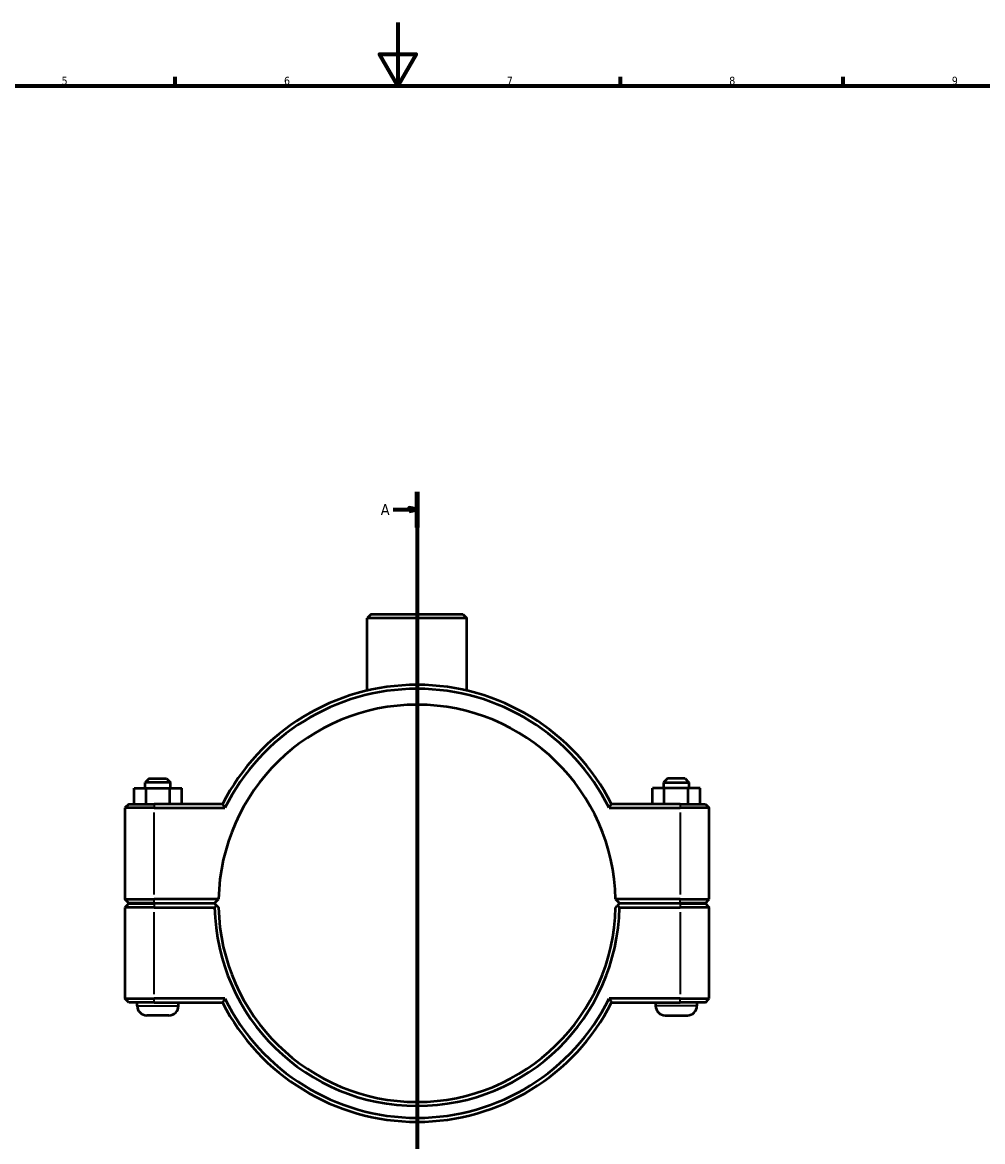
# Model space of a CAD drawing. Header units: millimetres. Extents: x 0 to 1136, y -29 to 1083.
# Tile 3 of 6: x 302 to 605, y 242 to 594. Entities that reach past the tile are written whole.
import ezdxf

# ---------------------------------------------------------------- set-up
doc = ezdxf.new("R2010")
doc.units = ezdxf.units.MM
doc.linetypes.add('CHAIN', pattern=[0.7087, 0.4724, -0.0591, 0.1181, -0.0591])
for name, color, linetype, lineweight in [('Border (ISO)', 7, 'Continuous', 70), ('Section Line (ISO)', 7, 'CHAIN', 70), ('Visible (ISO)', 7, 'Continuous', 50), ('Visible Narrow (ISO)', 7, 'Continuous', 35)]:
    doc.layers.add(name, color=color, linetype=linetype, lineweight=lineweight)
doc.styles.add('Label Text (ISO)', font='tahoma.ttf')
doc.styles.add('Note Text (ISO)', font='tahoma.ttf')

# ---------------------------------------------------------------- blocks, each defined once
blk = doc.blocks.new('Borders Default Border')
at = {"layer": 'Border (ISO)'}
for p, q in [((350.42, 574), (350.42, 576.9)), ((490.58, 574), (490.58, 576.9)), ((560.67, 574), (560.67, 576.9))]:
    blk.add_line(p, q, dxfattribs=at)
at = {"layer": 'Border (ISO)', "flags": 128}
for points in [[(420.5, 594), (420.5, 574), (414.73, 584), (426.27, 584), (420.5, 574)], [(20, 20), (20, 574), (821, 574), (821, 20), (20, 20)]]:
    blk.add_lwpolyline(points, dxfattribs=at)
at = {"layer": 'Border (ISO)', "color": 232, "true_color": 0xca0064, "char_height": 2.5, "attachment_point": 7, "style": 'Note Text (ISO)'}
for s, insert in [('5', (314.64, 574.35)), ('6', (384.66, 574.35)), ('7', (454.77, 574.4)), ('8', (524.81, 574.34)), ('9', (594.88, 574.35))]:
    blk.add_mtext(s, dxfattribs=dict(at, insert=insert))
blk = doc.blocks.new('2dTransSection0')
at = {"layer": 'Section Line (ISO)', "linetype": 'CHAIN'}
blk.add_line((426.53, 446.3), (426.53, 115.99), dxfattribs=at)
at = {"layer": 'Section Line (ISO)', "linetype": 'Continuous', "lineweight": 140}
for p, q in [((426.53, 446.3), (426.53, 435.1)), ((426.53, 127.18), (426.53, 115.99))]:
    blk.add_line(p, q, dxfattribs=at)
at = {"layer": 'Section Line (ISO)', "linetype": 'Continuous'}
for p, q in [((419.03, 440.7), (424.03, 440.7)), ((426.53, 440.7), (424.03, 441.2)), ((424.03, 441.2), (424.03, 440.2)), ((424.03, 440.7), (426.53, 440.7)), ((424.03, 440.2), (426.53, 440.7)), ((419.03, 121.58), (424.03, 121.58)), ((426.53, 121.58), (424.03, 122.08)), ((424.03, 122.08), (424.03, 121.08)), ((424.03, 121.58), (426.53, 121.58)), ((424.03, 121.08), (426.53, 121.58))]:
    blk.add_line(p, q, dxfattribs=at)
at = {"layer": 'Section Line (ISO)', "linetype": 'Continuous', "flags": 128}
for points in [[(424.03, 440.2), (426.53, 440.7), (424.03, 441.2), (424.03, 440.2)], [(424.03, 121.08), (426.53, 121.58), (424.03, 122.08), (424.03, 121.08)]]:
    blk.add_lwpolyline(points, dxfattribs=at)
at = {"layer": 'Section Line (ISO)'}
for points in [[(424.03, 440.2), (426.53, 440.7), (424.03, 441.2), (424.03, 440.2)], [(424.03, 121.08), (426.53, 121.58), (424.03, 122.08), (424.03, 121.08)]]:
    blk.add_solid(points, dxfattribs=at)
at = {"layer": 'Section Line (ISO)', "char_height": 3.5, "attachment_point": 7, "style": 'Label Text (ISO)'}
for insert in [(415.08, 438.95), (415.08, 119.83)]:
    blk.add_mtext('A', dxfattribs=dict(at, insert=insert))

msp = doc.modelspace()

# ---------------------------------------------------------------- linework, layer by layer
at = {"layer": 'Visible (ISO)'}
for p, q in [((412.105, 407.802), (410.855, 406.552)), ((442.207, 406.552), (410.855, 406.552)), ((410.855, 383.741), (410.855, 406.552)), ((412.105, 407.802), (440.957, 407.802)), ((440.957, 407.802), (442.207, 406.552)), ((442.207, 383.741), (442.207, 406.552)), ((342.181, 356.052), (340.931, 354.802)), ((342.181, 356.052), (347.681, 356.052)), ((347.681, 356.052), (348.931, 354.802)), ((505.381, 356.052), (504.131, 354.802)), ((510.881, 356.052), (505.381, 356.052)), ((510.881, 356.052), (512.131, 354.802)), ((337.426, 353.052), (341.213, 353.052)), ((337.426, 348.052), (337.426, 353.052)), ((348.931, 354.802), (340.931, 354.802)), ((340.931, 353.052), (340.931, 354.802)), ((341.213, 353.052), (348.719, 353.052)), ((341.213, 348.052), (341.213, 353.052)), ((348.719, 353.052), (352.437, 353.052)), ((348.719, 348.052), (348.719, 353.052)), ((348.931, 353.052), (348.931, 354.802)), ((352.437, 348.052), (352.437, 353.052)), ((504.344, 353.052), (500.626, 353.052)), ((500.626, 348.052), (500.626, 353.052)), ((504.131, 354.802), (512.131, 354.802)), ((504.131, 354.802), (504.131, 353.052)), ((504.344, 348.052), (504.344, 353.052)), ((511.849, 353.052), (504.344, 353.052)), ((511.849, 348.052), (511.849, 353.052)), ((515.637, 353.052), (511.849, 353.052)), ((512.131, 354.802), (512.131, 353.052)), ((515.637, 348.052), (515.637, 353.052)), ((335.781, 348.052), (334.531, 346.802)), ((343.731, 346.802), (334.531, 346.802)), ((334.531, 346.802), (334.531, 318.102)), ((335.781, 348.052), (343.731, 348.052)), ((365.294, 348.052), (343.731, 348.052)), ((343.731, 346.802), (366.064, 346.802)), ((486.998, 346.802), (509.331, 346.802)), ((509.331, 348.052), (487.768, 348.052)), ((509.331, 348.052), (517.281, 348.052)), ((518.531, 346.802), (509.331, 346.802)), ((517.281, 348.052), (518.531, 346.802)), ((518.531, 318.102), (518.531, 346.802)), ((335.781, 316.852), (334.531, 318.102)), ((334.531, 318.102), (343.731, 318.102)), ((364.045, 318.102), (343.731, 318.102)), ((362.781, 316.852), (364.045, 318.102)), ((489.018, 318.102), (490.281, 316.852)), ((509.331, 318.102), (489.018, 318.102)), ((509.331, 318.102), (518.531, 318.102)), ((517.281, 316.852), (518.531, 318.102)), ((335.781, 316.752), (334.531, 315.502)), ((343.731, 315.502), (334.531, 315.502)), ((334.531, 315.502), (334.531, 286.802)), ((343.731, 316.852), (335.781, 316.852)), ((335.781, 316.752), (343.731, 316.752)), ((338.431, 316.752), (338.431, 316.852)), ((343.731, 316.852), (362.781, 316.852)), ((362.781, 316.752), (343.731, 316.752)), ((343.731, 315.502), (362.794, 315.502)), ((351.431, 316.752), (351.431, 316.852)), ((363.411, 316.129), (362.781, 316.752)), ((490.281, 316.752), (489.651, 316.129)), ((490.268, 315.502), (509.331, 315.502)), ((490.281, 316.852), (509.331, 316.852)), ((509.331, 316.752), (490.281, 316.752)), ((501.631, 316.852), (501.631, 316.752)), ((517.281, 316.852), (509.331, 316.852)), ((509.331, 316.752), (517.281, 316.752)), ((518.531, 315.502), (509.331, 315.502)), ((514.631, 316.852), (514.631, 316.752)), ((517.281, 316.752), (518.531, 315.502)), ((518.531, 286.802), (518.531, 315.502)), ((334.531, 286.802), (343.731, 286.802)), ((335.781, 285.552), (334.531, 286.802)), ((343.731, 285.552), (335.781, 285.552)), ((338.431, 284.552), (338.431, 285.552)), ((366.064, 286.802), (343.731, 286.802)), ((343.731, 285.552), (365.294, 285.552)), ((351.431, 284.552), (351.431, 285.552)), ((509.331, 286.802), (486.998, 286.802)), ((487.768, 285.552), (509.331, 285.552)), ((501.631, 285.552), (501.631, 284.552)), ((509.331, 286.802), (518.531, 286.802)), ((517.281, 285.552), (509.331, 285.552)), ((514.631, 285.552), (514.631, 284.552)), ((517.281, 285.552), (518.531, 286.802)), ((348.431, 281.552), (341.431, 281.552)), ((504.631, 281.552), (511.631, 281.552))]:
    msp.add_line(p, q, dxfattribs=at)
for centre, radius, start, end in [((426.531, 316.802), 68.75, 27.03569, 152.96431), ((426.531, 316.802), 67.5, 26.3878, 153.6122), ((426.531, 316.802), 62.5, 1.19184, 178.80816), ((426.531, 316.802), 62.5, 178.80816, 178.80823), ((426.531, 316.802), 62.5, 1.19177, 1.19184), ((426.531, 316.802), 63.75, 181.16847, 358.83153), ((426.531, 316.802), 62.5, 181.19177, 358.80823), ((426.531, 316.802), 68.75, 207.03569, 332.96431), ((426.531, 316.802), 67.5, 206.3878, 333.6122), ((341.431, 284.552), 3, 180, 270), ((348.431, 284.552), 3, 270, 0), ((504.631, 284.552), 3, 180, 270), ((511.631, 284.552), 3, 270, 0)]:
    msp.add_arc(centre, radius, start, end, dxfattribs=at)
for points, degree in [([(366.064, 346.802), (365.806, 347.219), (365.549, 347.635), (365.294, 348.052)], 3), ([(486.998, 346.802), (487.256, 347.219), (487.513, 347.635), (487.768, 348.052)], 3), ([(362.794, 315.502), (363.103, 315.817), (363.411, 316.129)], 2), ([(489.651, 316.129), (489.959, 315.817), (490.268, 315.502)], 2), ([(366.064, 286.802), (365.806, 286.386), (365.549, 285.969), (365.294, 285.552)], 3), ([(486.998, 286.802), (487.256, 286.386), (487.513, 285.969), (487.768, 285.552)], 3)]:
    msp.add_open_spline(points, degree=degree, dxfattribs=at)
for points, weights in [([(364.045, 315.502), (363.73, 315.814), (363.411, 316.129)], [1.01164203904, 1.00874326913, 1.00580222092]), ([(489.651, 316.129), (489.333, 315.814), (489.018, 315.502)], [1.00580222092, 1.00874326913, 1.01164203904])]:
    msp.add_rational_spline(points, weights, degree=2, dxfattribs=at)
at = {"layer": 'Visible Narrow (ISO)'}
for p, q in [((343.731, 347.99), (343.731, 346.865)), ((343.731, 319.537), (343.731, 345.367)), ((509.331, 347.99), (509.331, 346.865)), ((509.331, 345.367), (509.331, 319.537)), ((343.731, 316.915), (343.731, 318.04)), ((509.331, 316.915), (509.331, 318.04)), ((343.731, 316.69), (343.731, 315.565)), ((343.731, 288.237), (343.731, 314.067)), ((509.331, 316.69), (509.331, 315.565)), ((509.331, 314.067), (509.331, 288.237)), ((343.731, 285.615), (343.731, 286.74)), ((509.331, 285.615), (509.331, 286.74)), ((338.511, 284.552), (351.351, 284.552)), ((514.551, 284.552), (501.711, 284.552))]:
    msp.add_line(p, q, dxfattribs=at)

# ---------------------------------------------------------------- block references
msp.add_blockref('Borders Default Border', (0, 0))
at = {"layer": 'Section Line (ISO)'}
msp.add_blockref('2dTransSection0', (0, 0), dxfattribs=at)

doc.saveas('drawing.dxf')
